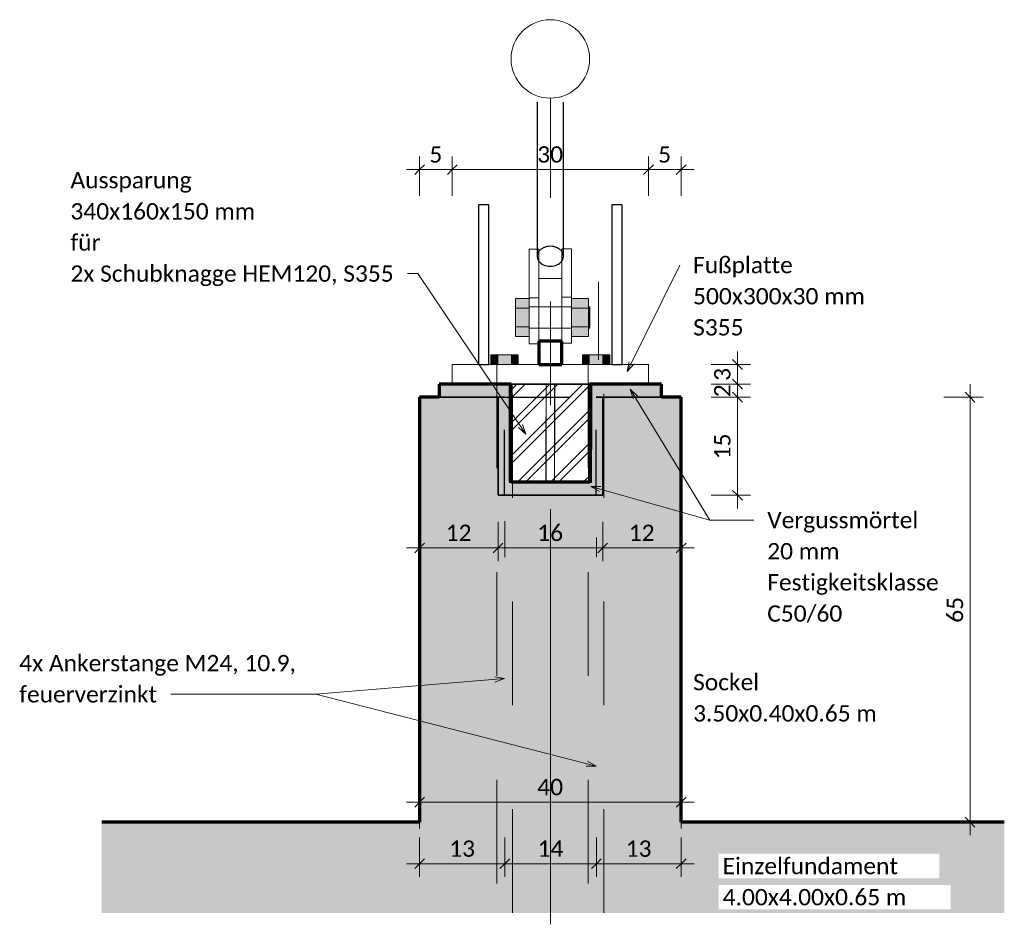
# Model space of a CAD drawing. Header units: metres. Extents: x -3 to 135, y -4 to 27.
# Tile 72 of 81: x 119.32 to 120.83, y -0.66 to 0.73. Entities that reach past the tile are written whole.
import ezdxf

# ---------------------------------------------------------------- set-up
doc = ezdxf.new("R2010")
doc.units = ezdxf.units.M
for name, pattern in [('Rasterlinie', [1.11125, 0.635, -0.15875, 0.15875, -0.15875]), ('Strich', [0.3175, 0.15875, -0.15875]), ('Verdeckt', [0.15, 0.1, -0.05])]:
    doc.linetypes.add(name, pattern=pattern)
for name, color, linetype, lineweight in [('_Verdeckte Linien_', 7, 'Strich', 18), ('A-ANNO-DIMS', 211, 'Continuous', 9), ('A-ANNO-DIMS-10', 211, 'Continuous', 9), ('A-DETL-THIN', 151, 'Continuous', 18), ('A-FLOR-PATT', 8, 'Continuous', 50), ('S-BEAM', 12, 'Continuous', 35), ('S-BEAM-HDLN', 1, 'Verdeckt', 25), ('S-COLS', 52, 'Continuous', 18), ('S-COLS-HDLN', 52, 'Verdeckt', 25), ('S-FNDN', 32, 'Continuous', 35), ('S-FNDN-HDLN', 4, 'Verdeckt', 25), ('S-GRID', 1, 'Continuous', 9), ('S-GRID-IDEN', 1, 'Continuous', 9), ('Text', 250, 'Continuous', 9), ('Tragwerksverbindungen', 7, 'Continuous', 18)]:
    doc.layers.add(name, color=color, linetype=linetype, lineweight=lineweight)
doc.styles.add('Calibri_7', font='calibri.ttf', dxfattribs={"height": 0.025})
doc.dimstyles.new('DIM25_3', dxfattribs={"dimscale": 0.3048, "dimtxt": 0.029434, "dimasz": 0.049213, "dimexe": 0.065617, "dimexo": 0.0625, "dimgap": 0.003281, "dimtad": 1, "dimdec": 1, "dimlfac": 100, "dimrnd": 0.1, "dimdsep": 46, "dimtxsty": 'Calibri_7', "dimblk1": 'OBLIQUE', "dimblk2": 'OBLIQUE', "dimsah": 1, "dimcen": 0.09, "dimdle": 0.065617, "dimadec": 0, "dimazin": 0, "dimtfac": 1, "dimtdec": 4, "dimtix": 1, "dimtmove": 0, "dimatfit": 3, "dimfxl": 0.131234, "dimfxlon": 1, "dimtvp": 1, "dimtolj": 1, "dimtzin": 0, "dimlwd": 18, "dimlwe": 18, "dimarcsym": 2})

# ---------------------------------------------------------------- blocks, each defined once
blk = doc.blocks.new('Öse18 - Öse2-1128084-_B')
at = {"layer": 'S-COLS'}
for p, q in [((2.531, 0.3021), (2.531, 0.3762)), ((2.546, 0.3762), (2.531, 0.3762)), ((2.546, 0.3762), (2.546, 0.3021)), ((2.531, 0.3021), (2.531, 0.2318)), ((2.531, 0.3021), (2.546, 0.3021)), ((2.546, 0.2318), (2.546, 0.3021)), ((2.531, 0.2318), (2.546, 0.2318))]:
    blk.add_line(p, q, dxfattribs=at)
blk = doc.blocks.new('SP-TV-AP-Rechteck_002 - AP-Rechteck-1128527-_B')
at = {"layer": 'Tragwerksverbindungen'}
for p, q in [((2.4135, 0.2), (2.7135, 0.2)), ((2.4135, 0.17), (2.4135, 0.2)), ((2.7135, 0.2), (2.7135, 0.17)), ((2.7135, 0.17), (2.4135, 0.17))]:
    blk.add_line(p, q, dxfattribs=at)
blk = doc.blocks.new('Lasche richtig11 - Lasche richtig-1128181-_B')
at = {"layer": 'S-COLS'}
for p, q in [((2.581, 0.3318), (2.546, 0.3318)), ((2.546, 0.3318), (2.546, 0.3212)), ((2.581, 0.3212), (2.581, 0.3318)), ((2.546, 0.2355), (2.546, 0.3212)), ((2.581, 0.3212), (2.581, 0.2355))]:
    blk.add_line(p, q, dxfattribs=at)
at = {"layer": 'S-COLS', "lineweight": 70}
for p, q in [((2.581, 0.2355), (2.546, 0.2355)), ((2.546, 0.2355), (2.546, 0.2)), ((2.581, 0.2), (2.581, 0.2355)), ((2.546, 0.2), (2.581, 0.2))]:
    blk.add_line(p, q, dxfattribs=at)
blk = doc.blocks.new('Öse24 - Öse2-1128223-_B')
at = {"layer": 'S-COLS'}
for p, q in [((2.581, 0.3031), (2.581, 0.3771)), ((2.596, 0.3771), (2.581, 0.3771)), ((2.596, 0.3771), (2.596, 0.3031)), ((2.581, 0.3031), (2.581, 0.2328)), ((2.581, 0.3031), (2.596, 0.3031)), ((2.596, 0.2328), (2.596, 0.3031)), ((2.581, 0.2328), (2.596, 0.2328))]:
    blk.add_line(p, q, dxfattribs=at)
blk = doc.blocks.new('SP-TV-Schraube_Mutter_001 - M24-1101238-_B')
at = {"layer": 'Tragwerksverbindungen', "linetype": 'Strich'}
for points in [[(2.4831, 0.2), (2.4831, 0.215), (2.4727, 0.215), (2.4727, 0.2), (2.4814, 0.2)], [(2.4831, 0.2), (2.5039, 0.2), (2.5039, 0.215), (2.4831, 0.215), (2.4831, 0.2137)], [(2.5143, 0.2), (2.5143, 0.215), (2.5039, 0.215), (2.5039, 0.2)]]:
    blk.add_hatch(color=142, dxfattribs=at).paths.add_polyline_path(points)
at = {"layer": '_Verdeckte Linien_'}
for p, q in [((2.4815, 0.2), (2.4815, -0.6387)), ((2.5055, -0.6387), (2.5055, 0.2))]:
    blk.add_line(p, q, dxfattribs=at)
at = {"layer": 'Tragwerksverbindungen'}
for p, q in [((2.4727, 0.215), (2.4831, 0.215)), ((2.4727, 0.2), (2.4727, 0.215)), ((2.4831, 0.215), (2.5039, 0.215)), ((2.4831, 0.2), (2.4831, 0.215)), ((2.5039, 0.215), (2.5143, 0.215)), ((2.5039, 0.2), (2.5039, 0.215)), ((2.5143, 0.2), (2.5143, 0.215)), ((2.4831, 0.2), (2.4727, 0.2)), ((2.5039, 0.2), (2.4831, 0.2)), ((2.5143, 0.2), (2.5039, 0.2))]:
    blk.add_line(p, q, dxfattribs=at)
blk = doc.blocks.new('Rundstahl Träger - RB 36-1128524-_B')
at = {"layer": 'S-BEAM', "lineweight": 25}
for p, q in [((2.5435, 0.6012), (2.5435, 0.3656)), ((2.5835, 0.3656), (2.5835, 0.6012))]:
    blk.add_line(p, q, dxfattribs=at)
for start_param, end_param in [(2.094395, 2.356194), (1.832596, 2.094395), (1.308997, 1.832596), (1.047198, 1.308997), (0.785398, 1.047198), (2.356195, 2.641513), (0.50008, 0.785398), (3.641673, 5.783105)]:
    blk.add_ellipse((2.5635, 0.3656), major_axis=(0.02, 0), ratio=0.760407, start_param=start_param, end_param=end_param, dxfattribs=at)
at = {"layer": 'S-BEAM-HDLN'}
for major_axis, start_param, end_param in [((0.02, 0), 2.644, 3.129216), ((-0.02, 0), 0, 0.497592), ((0.02, 0), 0.012377, 0.497592), ((0.02, 0), 5.785593, 6.283185)]:
    blk.add_ellipse((2.5635, 0.3656), major_axis=major_axis, ratio=0.760407, start_param=start_param, end_param=end_param, dxfattribs=at)
blk = doc.blocks.new('SP-TV-Schraube_Mutter_001 - M33-1128528-_B')
at = {"layer": 'Tragwerksverbindungen', "linetype": 'Strich'}
for points in [[(2.5245, 0.2864), (2.531, 0.2864), (2.531, 0.3008), (2.51, 0.3008), (2.51, 0.2864)], [(2.531, 0.2575), (2.531, 0.2864), (2.51, 0.2864), (2.51, 0.2575), (2.5245, 0.2575)], [(2.596, 0.2864), (2.622, 0.2864), (2.622, 0.3008), (2.596, 0.3008), (2.596, 0.2912)], [(2.622, 0.2575), (2.622, 0.2864), (2.596, 0.2864), (2.596, 0.2575), (2.6108, 0.2575)], [(2.6242, 0.2719), (2.6242, 0.2884), (2.622, 0.2884), (2.622, 0.2719)], [(2.6242, 0.2554), (2.6242, 0.2719), (2.622, 0.2719), (2.622, 0.2554)], [(2.51, 0.2431), (2.531, 0.2431), (2.531, 0.2575), (2.51, 0.2575)], [(2.622, 0.2431), (2.622, 0.2575), (2.596, 0.2575), (2.596, 0.2431), (2.6108, 0.2431)]]:
    blk.add_hatch(color=142, dxfattribs=at).paths.add_polyline_path(points)
at = {"layer": '_Verdeckte Linien_'}
for p, q in [((2.596, 0.2884), (2.531, 0.2884)), ((2.531, 0.2554), (2.596, 0.2554))]:
    blk.add_line(p, q, dxfattribs=at)
at = {"layer": 'Tragwerksverbindungen'}
for p, q in [((2.51, 0.2864), (2.51, 0.3008)), ((2.51, 0.3008), (2.531, 0.3008)), ((2.51, 0.2575), (2.51, 0.2864)), ((2.51, 0.2864), (2.531, 0.2864)), ((2.531, 0.3008), (2.531, 0.2864)), ((2.531, 0.2864), (2.531, 0.2575)), ((2.596, 0.2864), (2.596, 0.3008)), ((2.596, 0.3008), (2.622, 0.3008)), ((2.596, 0.2575), (2.596, 0.2864)), ((2.596, 0.2864), (2.622, 0.2864)), ((2.622, 0.3008), (2.622, 0.2864)), ((2.6242, 0.2884), (2.622, 0.2884)), ((2.622, 0.2864), (2.622, 0.2575)), ((2.6242, 0.2719), (2.6242, 0.2884)), ((2.6242, 0.2554), (2.6242, 0.2719)), ((2.51, 0.2431), (2.51, 0.2575)), ((2.531, 0.2575), (2.51, 0.2575)), ((2.531, 0.2575), (2.531, 0.2431)), ((2.596, 0.2431), (2.596, 0.2575)), ((2.622, 0.2575), (2.596, 0.2575)), ((2.622, 0.2575), (2.622, 0.2431)), ((2.51, 0.2431), (2.531, 0.2431)), ((2.596, 0.2431), (2.622, 0.2431)), ((2.622, 0.2554), (2.6242, 0.2554))]:
    blk.add_line(p, q, dxfattribs=at)
blk = doc.blocks.new('SP-TV-Schraube_Mutter_001 - M24-1128532-_B')
at = {"layer": 'Tragwerksverbindungen', "linetype": 'Strich'}
for points in [[(2.6231, 0.2), (2.6231, 0.215), (2.6127, 0.215), (2.6127, 0.2)], [(2.6231, 0.2), (2.6439, 0.2), (2.6439, 0.215), (2.6231, 0.215), (2.6231, 0.2137)], [(2.654, 0.2), (2.6543, 0.2), (2.6543, 0.215), (2.6439, 0.215), (2.6439, 0.2)]]:
    blk.add_hatch(color=142, dxfattribs=at).paths.add_polyline_path(points)
at = {"layer": '_Verdeckte Linien_'}
for p, q in [((2.6215, 0.2), (2.6215, -0.6387)), ((2.6455, -0.6387), (2.6455, 0.2))]:
    blk.add_line(p, q, dxfattribs=at)
at = {"layer": 'Tragwerksverbindungen'}
for p, q in [((2.6127, 0.215), (2.6231, 0.215)), ((2.6127, 0.215), (2.6127, 0.2)), ((2.6231, 0.215), (2.6439, 0.215)), ((2.6231, 0.2), (2.6231, 0.215)), ((2.6439, 0.215), (2.6543, 0.215)), ((2.6439, 0.215), (2.6439, 0.2)), ((2.6543, 0.215), (2.6543, 0.2)), ((2.6231, 0.2), (2.6127, 0.2)), ((2.6439, 0.2), (2.6231, 0.2)), ((2.6543, 0.2), (2.6439, 0.2))]:
    blk.add_line(p, q, dxfattribs=at)
blk = doc.blocks.new('HEM Stütze - HEM 120-1164226-_B')
at = {"layer": 'S-COLS', "lineweight": 25}
for p, q in [((2.6265, 0.17), (2.5005, 0.17)), ((2.6235, 0.02), (2.5035, 0.02))]:
    blk.add_line(p, q, dxfattribs=at)
at = {"layer": 'S-COLS-HDLN'}
for p, q in [((2.5005, 0.17), (2.5005, 0.02)), ((2.5573, 0.02), (2.5573, 0.17)), ((2.5698, 0.17), (2.5698, 0.02)), ((2.6265, 0.17), (2.6265, 0.02)), ((2.5035, 0.02), (2.5005, 0.02)), ((2.6265, 0.02), (2.6236, 0.02))]:
    blk.add_line(p, q, dxfattribs=at)
blk = doc.blocks.new('HEM Stütze - HEM 120-V63-_B')
at = {"layer": 'S-COLS'}
h = blk.add_hatch(dxfattribs=at)
h.set_pattern_fill('FP_6', color=256, style=0, pattern_type=2)
h.set_pattern_definition([(45, (2.765, 2.745), (-0.0251447, 0.0251447), []), (45, (2.765, 2.783), (-0.0251447, 0.0251447), [])])
h.paths.add_polyline_path([(2.6265, 0.02), (2.6265, 0.17), (2.5005, 0.17), (2.5005, 0.02), (2.5677, 0.02)])
at = {"layer": 'S-COLS', "lineweight": 25}
for p, q in [((2.5572, 0.17), (2.5005, 0.17)), ((2.5005, 0.17), (2.5005, 0.02)), ((2.5697, 0.17), (2.5573, 0.17)), ((2.6265, 0.17), (2.5698, 0.17)), ((2.6265, 0.02), (2.6265, 0.17)), ((2.5005, 0.02), (2.5572, 0.02)), ((2.5573, 0.02), (2.5697, 0.02)), ((2.5698, 0.02), (2.6265, 0.02))]:
    blk.add_line(p, q, dxfattribs=at)
at = {"layer": 'S-COLS'}
for p, q in [((2.5573, 0.02), (2.5573, 0.17)), ((2.5698, 0.17), (2.5698, 0.02))]:
    blk.add_line(p, q, dxfattribs=at)
blk = doc.blocks.new('Raster - 5_0-CAL mit Kreis-615196-_B')
at = {"layer": 'S-GRID-IDEN'}
blk.add_circle((2.5635, 0.6674), 0.06, dxfattribs=at)
blk = doc.blocks.new('DIMBLOCK175-_B')
at = {"layer": 'A-ANNO-DIMS-10', "lineweight": 18}
for p, q in [((120.281, 0.4981), (120.281, 0.5181)), ((120.331, 0.4981), (120.331, 0.5181)), ((120.351, 0.4981), (120.281, 0.4981)), ((120.281, 0.4981), (120.281, 0.4581)), ((120.331, 0.4981), (120.331, 0.4581))]:
    blk.add_line(p, q, dxfattribs=at)
at = {"layer": 'A-ANNO-DIMS-10', "lineweight": 35}
for p, q in [((120.281, 0.4981), (120.2735, 0.4906)), ((120.281, 0.4981), (120.2885, 0.5056)), ((120.331, 0.4981), (120.3235, 0.4906)), ((120.331, 0.4981), (120.3385, 0.5056))]:
    blk.add_line(p, q, dxfattribs=at)
at = {"layer": 'A-ANNO-DIMS-10', "color": 0, "lineweight": 18, "insert": (120.2959, 0.5338), "char_height": 0.025, "width": 0.024017, "attachment_point": 1, "line_spacing_factor": 1.158048, "style": 'Calibri_7'}
blk.add_mtext('5', dxfattribs=at)
blk = doc.blocks.new('_Oblique')
at = {"color": 0, "linetype": 'ByBlock', "lineweight": -2}
blk.add_line((-0.5, -0.5), (0.5, 0.5), dxfattribs=at)
blk = doc.blocks.new('DIMBLOCK176-_B')
at = {"layer": 'A-ANNO-DIMS-10', "lineweight": 18}
for p, q in [((119.981, 0.4981), (119.981, 0.5181)), ((120.281, 0.4981), (120.281, 0.5181)), ((120.281, 0.4981), (119.981, 0.4981)), ((119.981, 0.4981), (119.981, 0.4581)), ((120.281, 0.4981), (120.281, 0.4581))]:
    blk.add_line(p, q, dxfattribs=at)
at = {"layer": 'A-ANNO-DIMS-10', "lineweight": 35}
for p, q in [((119.981, 0.4981), (119.9735, 0.4906)), ((119.981, 0.4981), (119.9885, 0.5056)), ((120.281, 0.4981), (120.2735, 0.4906)), ((120.281, 0.4981), (120.2885, 0.5056))]:
    blk.add_line(p, q, dxfattribs=at)
at = {"layer": 'A-ANNO-DIMS-10', "color": 0, "lineweight": 18, "insert": (120.1109, 0.5338), "char_height": 0.025, "width": 0.048033, "attachment_point": 1, "line_spacing_factor": 1.158048, "style": 'Calibri_7'}
blk.add_mtext('30', dxfattribs=at)
blk = doc.blocks.new('DIMBLOCK177-_B')
at = {"layer": 'A-ANNO-DIMS-10', "lineweight": 18}
for p, q in [((119.931, 0.4981), (119.931, 0.5181)), ((119.981, 0.4981), (119.981, 0.5181)), ((119.981, 0.4981), (119.911, 0.4981)), ((119.931, 0.4981), (119.931, 0.4581)), ((119.981, 0.4981), (119.981, 0.4581))]:
    blk.add_line(p, q, dxfattribs=at)
at = {"layer": 'A-ANNO-DIMS-10', "lineweight": 35}
for p, q in [((119.931, 0.4981), (119.9235, 0.4906)), ((119.931, 0.4981), (119.9385, 0.5056)), ((119.981, 0.4981), (119.9735, 0.4906)), ((119.981, 0.4981), (119.9885, 0.5056))]:
    blk.add_line(p, q, dxfattribs=at)
at = {"layer": 'A-ANNO-DIMS-10', "color": 0, "lineweight": 18, "insert": (119.9459, 0.5338), "char_height": 0.025, "width": 0.024017, "attachment_point": 1, "line_spacing_factor": 1.158048, "style": 'Calibri_7'}
blk.add_mtext('5', dxfattribs=at)
blk = doc.blocks.new('DIMBLOCK178-_B')
at = {"layer": 'A-ANNO-DIMS-10', "lineweight": 18}
for p, q in [((120.4172, 0.22), (120.4172, 0.17)), ((120.4172, 0.2), (120.3772, 0.2)), ((120.4172, 0.2), (120.4372, 0.2)), ((120.4172, 0.17), (120.3772, 0.17)), ((120.4172, 0.17), (120.4372, 0.17))]:
    blk.add_line(p, q, dxfattribs=at)
at = {"layer": 'A-ANNO-DIMS-10', "lineweight": 35}
for p, q in [((120.4172, 0.2), (120.4097, 0.2075)), ((120.4172, 0.2), (120.4247, 0.1925)), ((120.4172, 0.17), (120.4097, 0.1775)), ((120.4172, 0.17), (120.4247, 0.1625))]:
    blk.add_line(p, q, dxfattribs=at)
at = {"layer": 'A-ANNO-DIMS-10', "color": 0, "lineweight": 18, "insert": (120.3815, 0.175), "char_height": 0.025, "width": 0.024017, "attachment_point": 1, "rotation": 90, "line_spacing_factor": 1.158048, "style": 'Calibri_7'}
blk.add_mtext('3', dxfattribs=at)
blk = doc.blocks.new('DIMBLOCK179-_B')
at = {"layer": 'A-ANNO-DIMS-10', "lineweight": 18}
for p, q in [((120.4172, 0.17), (120.3772, 0.17)), ((120.4172, 0.17), (120.4172, 0.15)), ((120.4172, 0.17), (120.4372, 0.17)), ((120.4172, 0.15), (120.3772, 0.15)), ((120.4172, 0.15), (120.4372, 0.15))]:
    blk.add_line(p, q, dxfattribs=at)
at = {"layer": 'A-ANNO-DIMS-10', "lineweight": 35}
for p, q in [((120.4172, 0.17), (120.4097, 0.1775)), ((120.4172, 0.17), (120.4247, 0.1625)), ((120.4172, 0.15), (120.4097, 0.1575)), ((120.4172, 0.15), (120.4247, 0.1425))]:
    blk.add_line(p, q, dxfattribs=at)
at = {"layer": 'A-ANNO-DIMS-10', "color": 0, "lineweight": 18, "insert": (120.3815, 0.15), "char_height": 0.025, "width": 0.024017, "attachment_point": 1, "rotation": 90, "line_spacing_factor": 1.158048, "style": 'Calibri_7'}
blk.add_mtext('2', dxfattribs=at)
blk = doc.blocks.new('DIMBLOCK180-_B')
at = {"layer": 'A-ANNO-DIMS-10', "lineweight": 35}
for p, q in [((120.4172, 0.15), (120.4097, 0.1575)), ((120.4172, 0.15), (120.4247, 0.1425)), ((120.4172, 0), (120.4097, 0.0075)), ((120.4172, 0), (120.4247, -0.0075))]:
    blk.add_line(p, q, dxfattribs=at)
at = {"layer": 'A-ANNO-DIMS-10', "lineweight": 18}
for p, q in [((120.4172, 0.15), (120.3772, 0.15)), ((120.4172, 0.15), (120.4172, -0.02)), ((120.4172, 0.15), (120.4372, 0.15)), ((120.4172, 0), (120.3772, 0)), ((120.4172, 0), (120.4372, 0))]:
    blk.add_line(p, q, dxfattribs=at)
at = {"layer": 'A-ANNO-DIMS-10', "color": 0, "lineweight": 18, "insert": (120.3815, 0.055), "char_height": 0.025, "width": 0.048033, "attachment_point": 1, "rotation": 90, "line_spacing_factor": 1.158048, "style": 'Calibri_7'}
blk.add_mtext('15', dxfattribs=at)
blk = doc.blocks.new('DIMBLOCK181-_B')
at = {"layer": 'A-ANNO-DIMS-10', "lineweight": 18}
for p, q in [((120.773, 0.17), (120.773, -0.52)), ((120.773, 0.15), (120.733, 0.15)), ((120.773, 0.15), (120.793, 0.15)), ((120.773, -0.5), (120.753, -0.5)), ((120.773, -0.5), (120.813, -0.5))]:
    blk.add_line(p, q, dxfattribs=at)
at = {"layer": 'A-ANNO-DIMS-10', "lineweight": 35}
for p, q in [((120.773, 0.15), (120.7655, 0.1575)), ((120.773, 0.15), (120.7805, 0.1425)), ((120.773, -0.5), (120.7655, -0.4925)), ((120.773, -0.5), (120.7805, -0.5075))]:
    blk.add_line(p, q, dxfattribs=at)
at = {"layer": 'A-ANNO-DIMS-10', "color": 0, "lineweight": 18, "insert": (120.7373, -0.195), "char_height": 0.025, "width": 0.048033, "attachment_point": 1, "rotation": 90, "line_spacing_factor": 1.158048, "style": 'Calibri_7'}
blk.add_mtext('65', dxfattribs=at)
blk = doc.blocks.new('DIMBLOCK182-_B')
at = {"layer": 'A-ANNO-DIMS-10', "lineweight": 18}
for p, q in [((119.931, -0.4694), (119.931, -0.4494)), ((120.331, -0.4694), (120.331, -0.4494)), ((120.351, -0.4694), (119.911, -0.4694)), ((119.931, -0.4694), (119.931, -0.5094)), ((120.331, -0.4694), (120.331, -0.5094))]:
    blk.add_line(p, q, dxfattribs=at)
at = {"layer": 'A-ANNO-DIMS-10', "lineweight": 35}
for p, q in [((119.931, -0.4694), (119.9385, -0.4619)), ((120.331, -0.4694), (120.3385, -0.4619)), ((119.931, -0.4694), (119.9235, -0.4769)), ((120.331, -0.4694), (120.3235, -0.4769))]:
    blk.add_line(p, q, dxfattribs=at)
at = {"layer": 'A-ANNO-DIMS-10', "color": 0, "lineweight": 18, "insert": (120.1109, -0.4337), "char_height": 0.025, "width": 0.048033, "attachment_point": 1, "line_spacing_factor": 1.158048, "style": 'Calibri_7'}
blk.add_mtext('40', dxfattribs=at)
blk = doc.blocks.new('DIMBLOCK183-_B')
at = {"layer": 'A-ANNO-DIMS-10', "lineweight": 18}
for p, q in [((120.2014, -0.5635), (120.2014, -0.5235)), ((120.331, -0.5635), (120.331, -0.5235)), ((120.351, -0.5635), (120.2014, -0.5635)), ((120.2014, -0.5635), (120.2014, -0.5835)), ((120.331, -0.5635), (120.331, -0.5835))]:
    blk.add_line(p, q, dxfattribs=at)
at = {"layer": 'A-ANNO-DIMS-10', "lineweight": 35}
for p, q in [((120.2014, -0.5635), (120.2089, -0.556)), ((120.331, -0.5635), (120.3385, -0.556)), ((120.2014, -0.5635), (120.1939, -0.571)), ((120.331, -0.5635), (120.3235, -0.571))]:
    blk.add_line(p, q, dxfattribs=at)
at = {"layer": 'A-ANNO-DIMS-10', "color": 0, "lineweight": 18, "insert": (120.2462, -0.5279), "char_height": 0.025, "width": 0.048033, "attachment_point": 1, "line_spacing_factor": 1.158048, "style": 'Calibri_7'}
blk.add_mtext('13', dxfattribs=at)
blk = doc.blocks.new('DIMBLOCK184-_B')
at = {"layer": 'A-ANNO-DIMS-10', "lineweight": 18}
for p, q in [((120.0614, -0.5635), (120.0614, -0.5235)), ((120.2014, -0.5635), (120.2014, -0.5235)), ((120.2014, -0.5635), (120.0614, -0.5635)), ((120.0614, -0.5635), (120.0614, -0.5835)), ((120.2014, -0.5635), (120.2014, -0.5835))]:
    blk.add_line(p, q, dxfattribs=at)
at = {"layer": 'A-ANNO-DIMS-10', "lineweight": 35}
for p, q in [((120.0614, -0.5635), (120.0689, -0.556)), ((120.2014, -0.5635), (120.2089, -0.556)), ((120.0614, -0.5635), (120.0539, -0.571)), ((120.2014, -0.5635), (120.1939, -0.571))]:
    blk.add_line(p, q, dxfattribs=at)
at = {"layer": 'A-ANNO-DIMS-10', "color": 0, "lineweight": 18, "insert": (120.1114, -0.5279), "char_height": 0.025, "width": 0.048033, "attachment_point": 1, "line_spacing_factor": 1.158048, "style": 'Calibri_7'}
blk.add_mtext('14', dxfattribs=at)
blk = doc.blocks.new('DIMBLOCK185-_B')
at = {"layer": 'A-ANNO-DIMS-10', "lineweight": 18}
for p, q in [((119.931, -0.5635), (119.931, -0.5235)), ((120.0614, -0.5635), (120.0614, -0.5235)), ((120.0614, -0.5635), (119.911, -0.5635)), ((119.931, -0.5635), (119.931, -0.5835)), ((120.0614, -0.5635), (120.0614, -0.5835))]:
    blk.add_line(p, q, dxfattribs=at)
at = {"layer": 'A-ANNO-DIMS-10', "lineweight": 35}
for p, q in [((119.931, -0.5635), (119.9385, -0.556)), ((120.0614, -0.5635), (120.0689, -0.556)), ((119.931, -0.5635), (119.9235, -0.571)), ((120.0614, -0.5635), (120.0539, -0.571))]:
    blk.add_line(p, q, dxfattribs=at)
at = {"layer": 'A-ANNO-DIMS-10', "color": 0, "lineweight": 18, "insert": (119.9762, -0.5279), "char_height": 0.025, "width": 0.048033, "attachment_point": 1, "line_spacing_factor": 1.158048, "style": 'Calibri_7'}
blk.add_mtext('13', dxfattribs=at)
blk = doc.blocks.new('DIMBLOCK186-_B')
at = {"layer": 'A-ANNO-DIMS-10', "lineweight": 18}
for p, q in [((120.211, -0.0805), (120.211, -0.0405)), ((120.331, -0.0805), (120.331, -0.0605)), ((120.351, -0.0805), (120.211, -0.0805)), ((120.211, -0.0805), (120.211, -0.1005)), ((120.331, -0.0805), (120.331, -0.1205))]:
    blk.add_line(p, q, dxfattribs=at)
at = {"layer": 'A-ANNO-DIMS-10', "lineweight": 35}
for p, q in [((120.211, -0.0805), (120.2185, -0.073)), ((120.331, -0.0805), (120.3385, -0.073)), ((120.211, -0.0805), (120.2035, -0.088)), ((120.331, -0.0805), (120.3235, -0.088))]:
    blk.add_line(p, q, dxfattribs=at)
at = {"layer": 'A-ANNO-DIMS-10', "color": 0, "lineweight": 18, "insert": (120.2509, -0.0449), "char_height": 0.025, "width": 0.048033, "attachment_point": 1, "line_spacing_factor": 1.158048, "style": 'Calibri_7'}
blk.add_mtext('12', dxfattribs=at)
blk = doc.blocks.new('DIMBLOCK187-_B')
at = {"layer": 'A-ANNO-DIMS-10', "lineweight": 18}
for p, q in [((120.051, -0.0805), (120.051, -0.0405)), ((120.211, -0.0805), (120.211, -0.0405)), ((120.211, -0.0805), (120.051, -0.0805)), ((120.051, -0.0805), (120.051, -0.1005)), ((120.211, -0.0805), (120.211, -0.1005))]:
    blk.add_line(p, q, dxfattribs=at)
at = {"layer": 'A-ANNO-DIMS-10', "lineweight": 35}
for p, q in [((120.051, -0.0805), (120.0585, -0.073)), ((120.211, -0.0805), (120.2185, -0.073)), ((120.051, -0.0805), (120.0435, -0.088)), ((120.211, -0.0805), (120.2035, -0.088))]:
    blk.add_line(p, q, dxfattribs=at)
at = {"layer": 'A-ANNO-DIMS-10', "color": 0, "lineweight": 18, "insert": (120.1109, -0.0449), "char_height": 0.025, "width": 0.048033, "attachment_point": 1, "line_spacing_factor": 1.158048, "style": 'Calibri_7'}
blk.add_mtext('16', dxfattribs=at)
blk = doc.blocks.new('DIMBLOCK188-_B')
at = {"layer": 'A-ANNO-DIMS-10', "lineweight": 18}
for p, q in [((120.051, -0.0805), (120.051, -0.0405)), ((119.931, -0.0805), (119.931, -0.0605)), ((120.051, -0.0805), (119.911, -0.0805)), ((119.931, -0.0805), (119.931, -0.1205)), ((120.051, -0.0805), (120.051, -0.1005))]:
    blk.add_line(p, q, dxfattribs=at)
at = {"layer": 'A-ANNO-DIMS-10', "lineweight": 35}
for p, q in [((119.931, -0.0805), (119.9385, -0.073)), ((120.051, -0.0805), (120.0585, -0.073)), ((119.931, -0.0805), (119.9235, -0.088)), ((120.051, -0.0805), (120.0435, -0.088))]:
    blk.add_line(p, q, dxfattribs=at)
at = {"layer": 'A-ANNO-DIMS-10', "color": 0, "lineweight": 18, "insert": (119.9709, -0.0449), "char_height": 0.025, "width": 0.048033, "attachment_point": 1, "line_spacing_factor": 1.158048, "style": 'Calibri_7'}
blk.add_mtext('12', dxfattribs=at)

msp = doc.modelspace()

# ---------------------------------------------------------------- hatches: boundary and pattern name
at = {"layer": 'A-FLOR-PATT', "lineweight": 35}
h = msp.add_hatch(color=256, dxfattribs=at)
h.paths.add_polyline_path([(120.281, 0.15), (120.301, 0.15), (120.301, 0.17), (120.201, 0.17), (120.201, 0.15), (120.2214, 0.15)])
h.paths.add_polyline_path([(119.9625, 0.15), (120.051, 0.15), (120.051, 0.17), (119.961, 0.17), (119.961, 0.15)])
for points in [[(120.071, 0), (120.071, 0.17), (120.051, 0.17), (120.051, 0)], [(120.191, 0), (120.211, 0), (120.211, 0.15), (120.201, 0.15), (120.201, 0.17), (120.191, 0.17), (120.191, 0.02)], [(120.071, 0), (120.191, 0), (120.191, 0.02), (120.071, 0.02)]]:
    msp.add_hatch(color=256, dxfattribs=at).paths.add_polyline_path(points)
at = {"layer": 'S-FNDN'}
for points in [[(120.1351, -0.5), (120.331, -0.5), (120.331, 0.15), (120.211, 0.15), (120.211, 0), (120.051, 0), (120.051, 0.15), (119.931, 0.15), (119.931, -0.5)], [(120.8254, -0.6387), (120.8254, -0.5), (119.4448, -0.5), (119.4448, -0.6387), (120.7151, -0.6387)]]:
    msp.add_hatch(color=256, dxfattribs=at).paths.add_polyline_path(points)

# ---------------------------------------------------------------- linework, layer by layer
at = {"layer": 'A-DETL-THIN'}
for p, q in [((120.2045, 0.2072), (120.2045, 0.3266)), ((120.0614, -0.0396), (120.0614, -0.0946)), ((120.2014, -0.0646), (120.2014, -0.0946))]:
    msp.add_line(p, q, dxfattribs=at)
at = {"layer": 'S-BEAM', "lineweight": 25}
for p, q in [((120.037, 0.4445), (120.021, 0.4445)), ((120.021, 0.4445), (120.021, 0.2)), ((120.037, 0.2), (120.037, 0.4445)), ((120.241, 0.4445), (120.225, 0.4445)), ((120.225, 0.4445), (120.225, 0.2)), ((120.241, 0.2), (120.241, 0.4445)), ((120.021, 0.2), (120.037, 0.2)), ((120.225, 0.2), (120.241, 0.2))]:
    msp.add_line(p, q, dxfattribs=at)
at = {"layer": 'S-FNDN', "lineweight": 70}
for p, q in [((120.051, 0.17), (119.961, 0.17)), ((119.961, 0.17), (119.961, 0.15)), ((120.071, 0.17), (120.051, 0.17)), ((120.071, 0.02), (120.071, 0.17)), ((120.201, 0.17), (120.191, 0.17)), ((120.191, 0.17), (120.191, 0.02)), ((120.301, 0.17), (120.201, 0.17)), ((120.301, 0.15), (120.301, 0.17)), ((119.961, 0.15), (119.931, 0.15)), ((119.931, 0.15), (119.931, -0.5)), ((120.331, 0.15), (120.301, 0.15)), ((120.331, -0.5), (120.331, 0.15)), ((120.191, 0.02), (120.071, 0.02)), ((119.931, -0.5), (119.4448, -0.5)), ((120.8254, -0.5), (120.331, -0.5))]:
    msp.add_line(p, q, dxfattribs=at)
at = {"layer": 'S-FNDN'}
for p, q in [((120.071, 0.17), (120.191, 0.17)), ((120.051, 0.15), (119.961, 0.15)), ((119.961, 0.15), (120.051, 0.15)), ((120.051, 0.15), (120.051, 0)), ((120.051, 0), (120.051, 0.15)), ((120.201, 0.15), (120.211, 0.15)), ((120.301, 0.15), (120.211, 0.15)), ((120.211, 0.15), (120.211, 0)), ((120.211, 0.15), (120.301, 0.15)), ((120.211, 0), (120.211, 0.15)), ((120.051, 0), (120.071, 0)), ((120.071, 0), (120.051, 0)), ((120.061, 0), (120.201, 0)), ((120.191, 0), (120.071, 0)), ((120.071, 0), (120.191, 0)), ((120.211, 0), (120.191, 0)), ((120.191, 0), (120.211, 0))]:
    msp.add_line(p, q, dxfattribs=at)
at = {"layer": 'S-FNDN-HDLN'}
for p, q in [((120.051, 0.15), (120.061, 0.15)), ((120.061, 0.15), (120.051, 0.15)), ((120.061, 0.15), (120.201, 0.15)), ((120.061, 0), (120.061, 0.15)), ((120.201, 0), (120.201, 0.15))]:
    msp.add_line(p, q, dxfattribs=at)
at = {"layer": 'S-GRID', "linetype": 'Rasterlinie'}
msp.add_line((120.131, -0.6561), (120.131, 0.6074), dxfattribs=at)
at = {"layer": 'Text'}
for p, q in [((120.2486, 0.1891), (120.329, 0.3522)), ((119.9285, 0.3391), (119.9125, 0.3391)), ((120.0937, 0.0937), (119.9285, 0.3391)), ((120.2486, 0.1891), (120.2517, 0.2043)), ((120.2486, 0.1891), (120.2589, 0.2008)), ((120.2533, 0.1624), (120.2645, 0.1516)), ((120.2533, 0.1624), (120.2576, 0.1475)), ((120.2533, 0.1624), (120.3747, -0.0379)), ((120.0937, 0.0937), (120.0886, 0.1084)), ((120.0937, 0.0937), (120.082, 0.1039)), ((120.1927, 0.0136), (120.2083, 0.0134)), ((120.1927, 0.0136), (120.2061, 0.0057)), ((120.1927, 0.0136), (120.3747, -0.0379)), ((120.3747, -0.0379), (120.4424, -0.0379)), ((120.3747, -0.0379), (120.4424, -0.0379)), ((120.0607, -0.2803), (119.7721, -0.3044)), ((120.0607, -0.2803), (120.0454, -0.2776)), ((120.0607, -0.2803), (120.046, -0.2856)), ((119.7721, -0.3044), (119.5505, -0.3044)), ((120.2012, -0.4144), (119.7721, -0.3044)), ((120.2012, -0.4144), (120.1857, -0.4145)), ((120.2012, -0.4144), (120.1877, -0.4067))]:
    msp.add_line(p, q, dxfattribs=at)

# ---------------------------------------------------------------- block references
at = {"layer": '_Verdeckte Linien_'}
for name in ['SP-TV-Schraube_Mutter_001 - M33-1128528-_B', 'SP-TV-Schraube_Mutter_001 - M24-1101238-_B', 'SP-TV-Schraube_Mutter_001 - M24-1128532-_B']:
    msp.add_blockref(name, (117.5674, 0), dxfattribs=at)
at = {"layer": 'S-BEAM-HDLN'}
msp.add_blockref('Rundstahl Träger - RB 36-1128524-_B', (117.5674, 0), dxfattribs=at)
at = {"layer": 'S-COLS'}
for name in ['Öse24 - Öse2-1128223-_B', 'Öse18 - Öse2-1128084-_B', 'Lasche richtig11 - Lasche richtig-1128181-_B']:
    msp.add_blockref(name, (117.5674, 0), dxfattribs=at)
at = {"layer": 'S-COLS-HDLN'}
for name in ['HEM Stütze - HEM 120-1164226-_B', 'HEM Stütze - HEM 120-V63-_B']:
    msp.add_blockref(name, (117.5674, 0), dxfattribs=at)
at = {"layer": 'S-GRID-IDEN'}
msp.add_blockref('Raster - 5_0-CAL mit Kreis-615196-_B', (117.5674, 0), dxfattribs=at)
at = {"layer": 'Tragwerksverbindungen'}
msp.add_blockref('SP-TV-AP-Rechteck_002 - AP-Rechteck-1128527-_B', (117.5674, 0), dxfattribs=at)

# ---------------------------------------------------------------- texts
at = {"layer": 'Text', "color": 7, "char_height": 0.025, "attachment_point": 1, "style": 'Calibri_7'}
for s, insert, width in [('Aussparung', (119.3968, 0.4945), 0.225274), ('340x160x150 mm', (119.3968, 0.4468), 0.343924), ('für', (119.3968, 0.3992), 0.056118), ('Fußplatte ', (120.3493, 0.3647), 0.195612), ('2x Schubknagge HEM120, S355', (119.3968, 0.3516), 0.600464), ('500x300x30 mm', (120.3493, 0.317), 0.319873), ('S355', (120.3493, 0.2694), 0.093797), ('Vergussmörtel', (120.4627, -0.0254), 0.280591), ('20 mm', (120.4627, -0.073), 0.133882), ('Festigkeitsklasse ', (120.4627, -0.1206), 0.329494), ('C50/60', (120.4627, -0.1683), 0.139494), ('4x Ankerstange M24, 10.9, ', (119.3185, -0.2442), 0.524304), ('feuerverzinkt', (119.3185, -0.2919), 0.25654)]:
    msp.add_mtext(s, dxfattribs=dict(at, insert=insert, width=width))
at = {"layer": 'Text', "color": 7, "char_height": 0.025, "attachment_point": 1, "style": 'Calibri_7', "bg_fill": 3, "box_fill_scale": 1.25, "bg_fill_color": 256, "bg_fill_true_color": 13158600, "bg_fill_transparency": 0}
for s, insert, width in [('Sockel', (120.3493, -0.2733), 0.122658), ('3.50x0.40x0.65 m', (120.3493, -0.321), 0.342321)]:
    msp.add_mtext(s, dxfattribs=dict(at, insert=insert, width=width))

# ---------------------------------------------------------------- dimensions: what is measured, and where the dimension line sits
at = {"layer": 'A-ANNO-DIMS', "lineweight": 18}
for base, p1, p2, override, picture, middle in [((119.931, 0.4981), (119.981, 0.4581), (119.931, 0.4581), {"dimpost": '<>', "dimfxl": 0.05}, 'DIMBLOCK177-_B', (119.956, 0.5118)), ((119.981, 0.4981), (120.281, 0.4581), (119.981, 0.4581), {"dimpost": '<>', "dimfxl": 0.3}, 'DIMBLOCK176-_B', (120.131, 0.5119)), ((120.281, 0.4981), (120.331, 0.4581), (120.281, 0.4581), {"dimpost": '<>', "dimfxl": 0.05}, 'DIMBLOCK175-_B', (120.306, 0.5118)), ((119.931, -0.0805), (120.051, -0.0405), (119.931, -0.1205), {"dimpost": '<>', "dimfxl": 0.144222}, 'DIMBLOCK188-_B', (119.991, -0.0669)), ((120.051, -0.0805), (120.211, -0.0405), (120.051, -0.0405), {"dimpost": '<>', "dimfxl": 0.16}, 'DIMBLOCK187-_B', (120.131, -0.0667)), ((120.211, -0.0805), (120.331, -0.1205), (120.211, -0.0405), {"dimpost": '<>', "dimfxl": 0.144222}, 'DIMBLOCK186-_B', (120.271, -0.0669)), ((119.931, -0.4694), (120.331, -0.5094), (119.931, -0.5094), {"dimpost": '<>', "dimfxl": 0.4}, 'DIMBLOCK182-_B', (120.131, -0.4556)), ((119.931, -0.5635), (120.0614, -0.5235), (119.931, -0.5235), {"dimpost": '<>', "dimfxl": 0.130438}, 'DIMBLOCK185-_B', (119.9962, -0.5497)), ((120.0614, -0.5635), (120.2014, -0.5235), (120.0614, -0.5235), {"dimpost": '<>', "dimfxl": 0.14}, 'DIMBLOCK184-_B', (120.1314, -0.5499)), ((120.2014, -0.5635), (120.331, -0.5235), (120.2014, -0.5235), {"dimpost": '<>', "dimfxl": 0.129562}, 'DIMBLOCK183-_B', (120.2662, -0.5497))]:
    dim = msp.add_linear_dim(base=base, p1=p1, p2=p2, dimstyle='DIM25_3', override=override, dxfattribs=at)
    dim.commit()
    dim.dimension.update_dxf_attribs({"geometry": picture, "text_midpoint": middle})
for base, p1, p2, override, picture, middle in [((120.4172, 0.17), (120.3772, 0.2), (120.3772, 0.17), {"dimpost": '<>', "dimfxl": 0.03}, 'DIMBLOCK178-_B', (120.4034, 0.185)), ((120.4172, 0.15), (120.3772, 0.17), (120.3772, 0.15), {"dimpost": '<>', "dimfxl": 0.02}, 'DIMBLOCK179-_B', (120.4035, 0.16)), ((120.773, -0.5), (120.733, 0.15), (120.813, -0.5), {"dimpost": '<>', "dimfxl": 0.654905}, 'DIMBLOCK181-_B', (120.7592, -0.175)), ((120.4172, 0), (120.3772, 0.15), (120.3772, 0), {"dimpost": '<>', "dimfxl": 0.15}, 'DIMBLOCK180-_B', (120.4035, 0.075))]:
    dim = msp.add_linear_dim(base=base, p1=p1, p2=p2, angle=90, dimstyle='DIM25_3', override=override, dxfattribs=at)
    dim.commit()
    dim.dimension.update_dxf_attribs({"geometry": picture, "text_midpoint": middle})

# ---------------------------------------------------------------- next in the draw order: texts
at = {"layer": 'Text', "color": 7, "char_height": 0.025, "attachment_point": 1, "style": 'Calibri_7', "bg_fill": 3, "box_fill_scale": 1.25, "bg_fill_color": 256, "bg_fill_true_color": 13158600, "bg_fill_transparency": 0}
for s, insert, width in [('Einzelfundament', (120.3945, -0.5545), 0.325485), ('4.00x4.00x0.65 m', (120.3945, -0.6021), 0.342321)]:
    msp.add_mtext(s, dxfattribs=dict(at, insert=insert, width=width))

doc.saveas('drawing.dxf')
